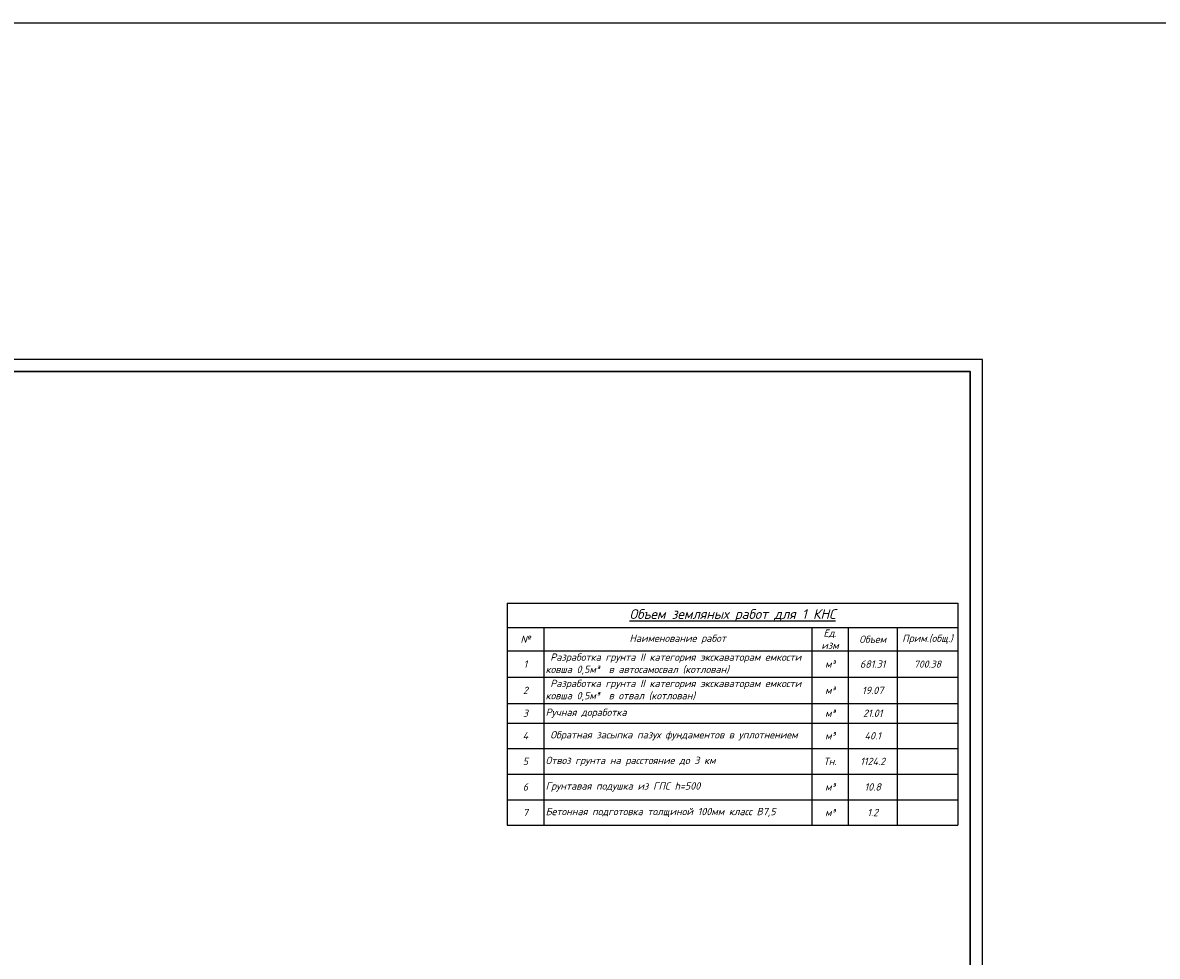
# Model space of a CAD drawing. Extents: x -119078 to 1619993, y 264752 to 340742.
# Tile 33 of 220: x 231681 to 278237, y 302408 to 340742. Entities that reach past the tile are written whole.
import ezdxf

# ---------------------------------------------------------------- set-up
doc = ezdxf.new("R2010")
doc.units = 0
doc.header["$MEASUREMENT"] = 0
doc.linetypes.add('CONTI', pattern=[0])
doc.layers.get('0').update_dxf_attribs({"color": 250, "linetype": 'CONTI'})
doc.layers.add('PDF _Геометрия', color=250, linetype='Continuous')
doc.layers.add('Ярлык', color=1, linetype='Continuous')
doc.styles.add('ICOCPEUR', font='isocpeui.ttf')
doc.styles.add('ISO', font='times.ttf')
doc.styles.add('ISOCPEUR', font='isocpeui.ttf')

# ---------------------------------------------------------------- blocks, each defined once
blk = doc.blocks.new('*T697')
at = {"color": 0, "linetype": 'ByBlock', "lineweight": -2, "transparency": 16777216}
for p, q in [((0, 0), (18500, 0)), ((0, 0), (0, -9120.000008)), ((18500, 0), (18500, -9120.000008)), ((0, -1000), (18500, -1000)), ((1500, -1000), (1500, -9120.000008)), ((12500, -1000), (12500, -9120.000008)), ((14000, -1000), (14000, -9120.000008)), ((16000, -1000), (16000, -9120.000008)), ((0, -1960.000008), (18500, -1960.000008)), ((0, -3040.000008), (18500, -3040.000008)), ((0, -4120.000008), (18500, -4120.000008)), ((0, -4920.000008), (18500, -4920.000008)), ((0, -5970.000008), (18500, -5970.000008)), ((0, -7020.000008), (18500, -7020.000008)), ((0, -8070.000008), (18500, -8070.000008)), ((0, -9120.000008), (18500, -9120.000008))]:
    blk.add_line(p, q, dxfattribs=at)
at = {"color": 0, "transparency": 16777216, "style": 'ISOCPEUR'}
for s, insert, char_height, width, attachment_point in [('{\\LОбъем земляных работ для 1 КНС}', (9250, -500), 400, 18340, 5), ('{\\fISOCPEUR|b1|i1|c204|p34;№}', (750, -1480.000004), 300, 1340, 5), ('{\\fISOCPEUR|b1|i1|c204|p34;Наименование работ}', (7000, -1480.000004), 300, 10840, 5), ('{\\fISOCPEUR|b1|i1|c204|p34;Ед. изм}', (13250, -1480.000004), 300, 1340, 5), ('{\\fISOCPEUR|b1|i1|c204|p34;Объем}', (15000, -1480.000004), 300, 1840, 5), ('{\\fISOCPEUR|b1|i1|c204|p34;Прим.}(общ.)', (17250, -1480.000004), 300, 2340, 5), ('1', (750, -2500.000008), 300, 1340, 5), (' Разработка грунта II категория экскаваторам емкости ковша 0,5м³  в автосамосвал (котлован) ', (1580, -2500.000008), 300, 10840, 4), ('м³', (13250, -2500.000008), 300, 1340, 5), ('700.38', (17250, -2500.000008), 290, 2340, 5), ('\\A1;{\\C256;681.31}', (15000, -2500.000008), 300, 1840, 5), (' Разработка грунта II категория экскаваторам емкости ковша 0,5м³  в отвал (котлован) ', (1580, -3580.000008), 300, 10840, 4), ('2', (750, -3580.000008), 300, 1340, 5), ('м³', (13250, -3580.000008), 300, 1340, 5), ('\\A1;{\\C256;19.07}', (15000, -3580.000008), 300, 1840, 5), ('3', (750, -4520.000008), 300, 1340, 5), ('Ручная доработка', (1580, -4520.000008), 300, 10840, 4), ('м³', (13250, -4520.000008), 300, 1340, 5), ('\\A1;{\\C256;21.01}', (15000, -4520.000008), 300, 1840, 5), (' Обратная засыпка пазух фундаментов в уплотнением', (1580, -5445.000008), 300, 10840, 4), ('4', (750, -5445.000008), 300, 1340, 5), ('м³', (13250, -5445.000008), 300, 1340, 5), ('40.1', (15000, -5445.000008), 300, 1840, 5), ('5', (750, -6495.000008), 300, 1340, 5), ('Отвоз грунта на расстояние до 3 км', (1580, -6495.000008), 300, 10840, 4), ('Тн.', (13250, -6495.000008), 300, 1340, 5), ('1124.2', (15000, -6495.000008), 300, 1840, 5), ('6', (750, -7545.000008), 300, 1340, 5), ('Грунтавая подушка {\\C256;из ГПС h=500}', (1580, -7545.000008), 300, 10840, 4), ('м³', (13250, -7545.000008), 300, 1340, 5), ('10.8', (15000, -7545.000008), 300, 1840, 5), ('Бетонная подготовка толщиной 100мм класс В7,5', (1580, -8595.000008), 300, 10840, 4), ('м³', (13250, -8595.000008), 300, 1340, 5), ('7', (750, -8595.000008), 300, 1340, 5), ('1.2', (15000, -8595.000008), 300, 1840, 5)]:
    blk.add_mtext(s, dxfattribs=dict(at, insert=insert, char_height=char_height, width=width, attachment_point=attachment_point))

msp = doc.modelspace()

# ---------------------------------------------------------------- linework, layer by layer
at = {"color": 3}
msp.add_lwpolyline([(919564.339, 264752.208), (-119077.586, 264752.208), (-119077.586, 340741.932), (919564.339, 340741.932)], close=True, dxfattribs=at)
at = {"layer": 'PDF _Геометрия', "lineweight": -3}
msp.add_lwpolyline([(186958.507, 267513.75), (271058.507, 267513.75), (271058.507, 326913.75), (186958.507, 326913.75)], close=True, dxfattribs=at)
at = {"layer": 'PDF _Геометрия', "lineweight": 30}
msp.add_lwpolyline([(188958.507, 268013.75), (270558.507, 268013.75), (270558.507, 326413.75), (188958.507, 326413.75)], close=True, dxfattribs=at)

# ---------------------------------------------------------------- block references
msp.add_blockref('*T697', (251558.507, 316906.82))

# ---------------------------------------------------------------- texts
at = {"linetype": 'Continuous', "lineweight": 25, "ltscale": 15, "insert": (12863.76, 311222.017), "char_height": 250, "width": 17877.44941, "attachment_point": 1, "style": 'ICOCPEUR'}
msp.add_mtext('\\pi4862.31;{\\H1.16667x;\\LАнтисейсмические мероприятия\\P\\pi0;\\H0.71428x;\\l       Для обеспечения сейсмостойкости несущих конструкций и фундаментов соблюдены все условия КМК 2.01.03-19 «Строительство в сейсмических районах».\\P\\pi5355.138;\\H1.4x;\\LАнтикоррозионная защита\\l\\P\\pi0;\\H0.71428x;       Защита конструкций от коррозии должна производиться в соответствии КМК 2.03.11-96 "Защита строительных конструкций от коррозии" ГОСТ 9.402-2004 «Покрытия лакокрасочные. Подготовка (металлических поверхностей перед окрашиванием». Антикоррозионное покрытие должно обеспечивать защиту конструкций. \\P       \\A1;Все несущие металлоконструкции грунтовать и\\A0; окрасить эмалью ПФ-115 (ГОСТ6465-76) за 2 раза по грунтовке ГФ-021 (ГОСТ 25129-82)\\A1;.\\P      Для железобетонных конструкций использовать бетон \\A0;на портландцементе по ГОСТ 10178-85*,\\A1; водонепроницаемости W\\A0;4\\A1; и морозостойкостью F100\\A0;.\\A1;\\P\\A0;       \\A1;Все \\A0;поверхности бетонных и ж.б конструкций, соприкасающиеся с грунтом обмазать \\A1;\\C256;горячим битумом за 2 раза\\A0;\\C0; по ГОСТ 28379-89.}\\P\\pi5566.64787;{\\H1.16666x;\\LАнтипросадочные мероприятия\\A1;\\l\\P\\pi0;\\H0.71428x;        В соответствии с требованиями КМК 2.02.01-98 приняты противопросадочные мероприятия для первого типа грунтовых условий. Для устранения просадочных свойств грунтов I типа предусмотрено уплотнение тяжелыми трамбовками грунтов в основании котлованов и устройство подготовки из бетона класса В7,5. Насыпные грунты и строительный мусор толщиной до 1,5м удалить и заменить засыпкой из ГПС до бетонной подготовки.}', dxfattribs=at)
at = {"layer": 'Ярлык', "color": 165, "lineweight": 50, "char_height": 253.56783, "attachment_point": 1, "style": 'ISO'}
for s, insert, width in [('\\pi5485.19957;{\\fISOCPEUR|b0|i1|c204|p34;\\H2.7606x;\\C167;\\c8277566;ООО  \\fISOCPEUR|b0|i1|c0|p34;"UNIVER  PRO STILE"\\fISOCPEUR|b1|i1|c204|p34;\\Q15;\\T1.25; \\fArial|b1|i0|c204|p34;\\H0.36224x;\\T1.15;   \\fArial|b0|i0|c204|p34;\\T1;          }', (-90957.556, 325671.286), 25625.47242), ('\\pi5485.19957;{\\fISOCPEUR|b0|i1|c204|p34;\\H2.7606x;\\C167;\\c8277566;ООО  \\fISOCPEUR|b0|i1|c0|p34;"UNIVER  PRO STILE"\\fISOCPEUR|b1|i1|c204|p34;\\Q15;\\T1.25; \\fArial|b1|i0|c204|p34;\\H0.36224x;\\T1.15;   \\fArial|b0|i0|c204|p34;\\T1;          }', (-41908.934, 325671.286), 25625.47242), ('{\\C167;\\c8277566;             \\P\\P\\pi6540.45083;\\fISOCPEUR|b0|i1|c204|p34;\\H0.98593x;Лицензия  \\fISOCPEUR|b0|i1|c0|p34;№ 072193 \\fISOCPEUR|b0|i1|c204|p34;от \\fISOCPEUR|b0|i1|c0|p34;3 \\fISOCPEUR|b0|i1|c204|p34;апреля \\fISOCPEUR|b0|i1|c0|p34;202\\fISOCPEUR|b0|i1|c204|p34;3г\\fISOCPEUR|b0|i1|c0|p34;. \\P\\pi2223.49782;\\fISOCPEUR|b0|i1|c204|p34;Министерство строительства и жилищно-коммунального хозяйства Республики Узбекистан}', (-89126.802, 324659.709), 19682.04146), ('{\\C167;\\c8277566;             \\P\\P\\pi6540.45083;\\fISOCPEUR|b0|i1|c204|p34;\\H0.98593x;Лицензия  \\fISOCPEUR|b0|i1|c0|p34;№ 072193 \\fISOCPEUR|b0|i1|c204|p34;от \\fISOCPEUR|b0|i1|c0|p34;3 \\fISOCPEUR|b0|i1|c204|p34;апреля \\fISOCPEUR|b0|i1|c0|p34;202\\fISOCPEUR|b0|i1|c204|p34;3г\\fISOCPEUR|b0|i1|c0|p34;. \\P\\pi2223.49782;\\fISOCPEUR|b0|i1|c204|p34;Министерство строительства и жилищно-коммунального хозяйства Республики Узбекистан}', (-40078.181, 324659.709), 19682.04146)]:
    msp.add_mtext(s, dxfattribs=dict(at, insert=insert, width=width))

doc.saveas('drawing.dxf')
